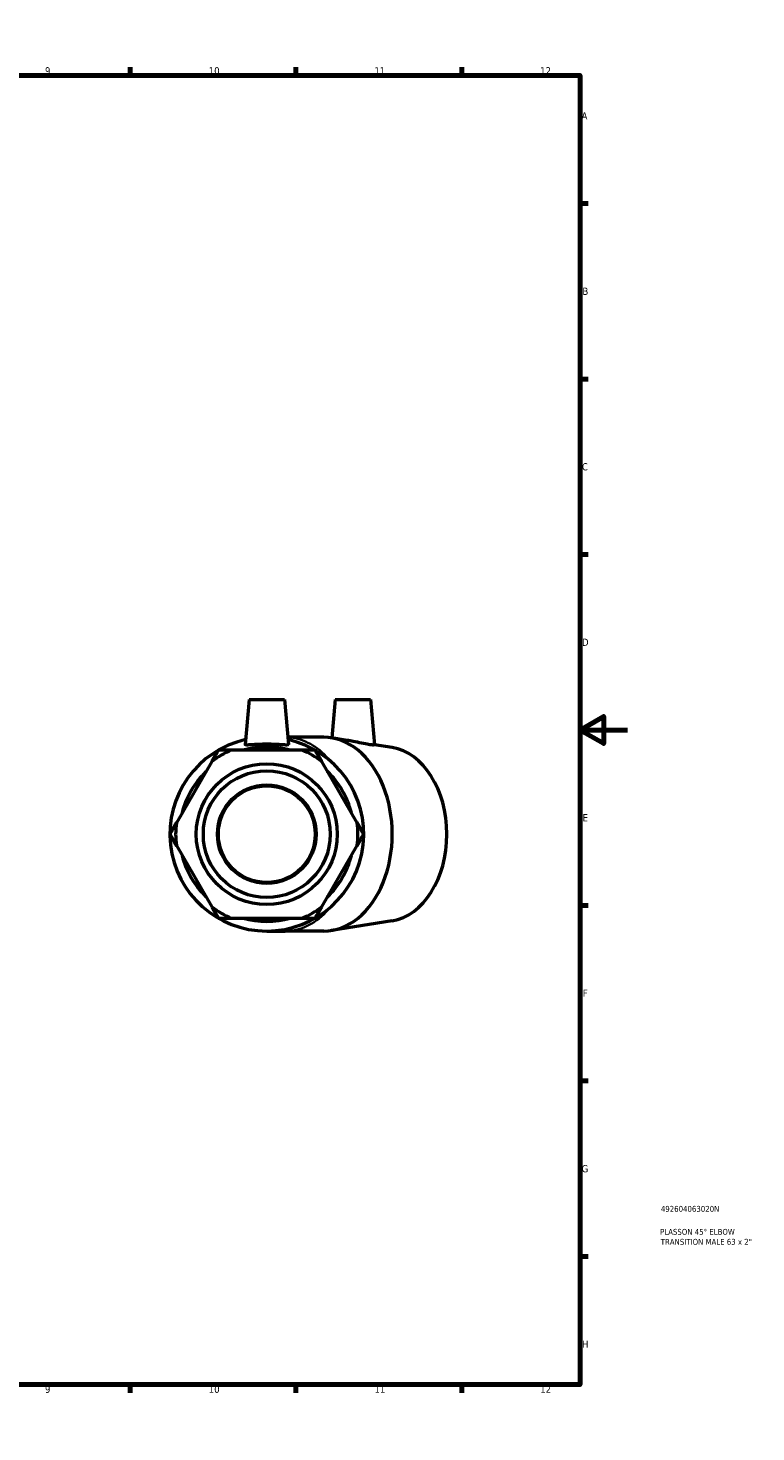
# Model space of a CAD drawing. Header units: millimetres. Extents: x 0 to 895, y -181 to 594.
# Tile 3 of 3: x 588 to 895, y 0 to 594. Entities that reach past the tile are written whole.
import ezdxf

# ---------------------------------------------------------------- set-up
doc = ezdxf.new("R2010")
doc.units = ezdxf.units.MM
for name, color, linetype, lineweight in [('Border (ANSI)', 7, 'Continuous', 70), ('Title (ISO)', 7, 'Continuous', 50), ('Visible (ANSI)', 7, 'Continuous', 50), ('Visible Narrow (ANSI)', 7, 'Continuous', 35)]:
    doc.layers.add(name, color=color, linetype=linetype, lineweight=lineweight)
doc.styles.add('Note Text (ANSI)', font='tahoma.ttf')
doc.styles.add('Note Text (ISO)', font='tahoma.ttf')

# ---------------------------------------------------------------- blocks, each defined once
blk = doc.blocks.new('Borders Default Border')
at = {"layer": 'Border (ANSI)'}
for p, q in [((70.08, 574), (70.08, 577.45)), ((140.17, 574), (140.17, 577.45)), ((210.25, 574), (210.25, 577.45)), ((280.33, 574), (280.33, 577.45)), ((350.42, 574), (350.42, 577.45)), ((490.58, 574), (490.58, 577.45)), ((560.67, 574), (560.67, 577.45)), ((630.75, 574), (630.75, 577.45)), ((700.83, 574), (700.83, 577.45)), ((770.92, 574), (770.92, 577.45)), ((20, 519.75), (16.55, 519.75)), ((821, 519.75), (824.45, 519.75)), ((20, 445.5), (16.55, 445.5)), ((821, 445.5), (824.45, 445.5)), ((20, 371.25), (16.55, 371.25)), ((821, 371.25), (824.45, 371.25)), ((20, 222.75), (16.55, 222.75)), ((821, 222.75), (824.45, 222.75)), ((20, 148.5), (16.55, 148.5)), ((821, 148.5), (824.45, 148.5)), ((20, 74.25), (16.55, 74.25)), ((821, 74.25), (824.45, 74.25)), ((70.08, 20), (70.08, 16.55)), ((140.17, 20), (140.17, 16.55)), ((210.25, 20), (210.25, 16.55)), ((280.33, 20), (280.33, 16.55)), ((350.42, 20), (350.42, 16.55)), ((490.58, 20), (490.58, 16.55)), ((560.67, 20), (560.67, 16.55)), ((630.75, 20), (630.75, 16.55)), ((700.83, 20), (700.83, 16.55)), ((770.92, 20), (770.92, 16.55))]:
    blk.add_line(p, q, dxfattribs=at)
at = {"layer": 'Border (ANSI)', "flags": 128}
for points in [[(420.5, 594), (420.5, 574), (414.73, 584), (426.27, 584), (420.5, 574)], [(20, 20), (20, 574), (821, 574), (821, 20), (20, 20)], [(0, 297), (20, 297), (10, 302.77), (10, 291.23), (20, 297)], [(841, 297), (821, 297), (831, 302.77), (831, 291.23), (821, 297)], [(420.5, 0), (420.5, 20), (414.73, 10), (426.27, 10), (420.5, 20)]]:
    blk.add_lwpolyline(points, dxfattribs=at)
at = {"layer": 'Border (ANSI)', "color": 230, "true_color": 0xff0080, "attachment_point": 7, "style": 'Note Text (ANSI)'}
for s, insert, char_height in [('1', (34.35, 574.4), 3.05), ('2', (104.2, 574.4), 3.05), ('3', (174.26, 574.34), 3.05), ('4', (244.23, 574.4), 3.05), ('5', (314.48, 574.34), 3.05), ('6', (384.49, 574.34), 3.05), ('7', (454.6, 574.4), 3.05), ('8', (524.63, 574.33), 3.05), ('9', (594.7, 574.34), 3.05), ('10', (663.96, 574.34), 3.048), ('11', (734.04, 574.4), 3.048), ('12', (804.13, 574.4), 3.048), ('A', (16.78, 555.35), 3.05), ('A', (821.63, 555.35), 3.05), ('B', (17.15, 481.1), 3.05), ('B', (821.99, 481.1), 3.05), ('C', (16.95, 406.8), 3.05), ('C', (821.8, 406.8), 3.05), ('D', (16.96, 332.6), 3.05), ('D', (821.81, 332.6), 3.05), ('E', (17.21, 258.35), 3.05), ('E', (822.05, 258.35), 3.05), ('F', (17.29, 184.1), 3.05), ('F', (822.14, 184.1), 3.05), ('G', (16.81, 109.79), 3.05), ('G', (821.66, 109.79), 3.05), ('H', (16.97, 35.6), 3.05), ('H', (821.81, 35.6), 3.05), ('1', (34.35, 16.55), 3.05), ('2', (104.2, 16.55), 3.05), ('3', (174.26, 16.49), 3.05), ('4', (244.23, 16.55), 3.05), ('5', (314.48, 16.49), 3.05), ('6', (384.49, 16.49), 3.05), ('7', (454.6, 16.55), 3.05), ('8', (524.63, 16.48), 3.05), ('9', (594.7, 16.49), 3.05), ('10', (663.96, 16.49), 3.048), ('11', (734.04, 16.55), 3.048), ('12', (804.13, 16.55), 3.048)]:
    blk.add_mtext(s, dxfattribs=dict(at, insert=insert, char_height=char_height))
blk = doc.blocks.new('Title Blocks ISO')
at = {"layer": 'Title (ISO)', "color": 232, "true_color": 0xca0064, "style": 'Note Text (ISO)'}
for tag, p in [('PART_NUMBER_001', (34.16, 73.13)), ('DESCRIPTION_001', (33.84, 63.4)), ('DESCRIPTION_002', (34.09, 59.18))]:
    blk.add_attdef(tag, p, '', height=2.5, dxfattribs=at)

msp = doc.modelspace()

# ---------------------------------------------------------------- linework, layer by layer
at = {"layer": 'Visible (ANSI)'}
for p, q in [((680.985, 309.927), (679.32, 290.899)), ((680.985, 309.927), (695.985, 309.927)), ((695.985, 309.927), (697.649, 290.899)), ((717.365, 309.927), (715.941, 293.651)), ((717.365, 309.927), (732.365, 309.927)), ((732.365, 309.927), (734.047, 290.711)), ((712.58, 293.927), (697.385, 293.927)), ((722.474, 292.614), (715.815, 293.671)), ((703.471, 288.434), (673.499, 288.434)), ((741.477, 289.597), (734.041, 290.778)), ((665.228, 283.659), (650.242, 257.703)), ((726.728, 257.703), (711.742, 283.659)), ((650.242, 248.152), (665.228, 222.196)), ((711.742, 222.196), (726.728, 248.152)), ((673.499, 217.42), (703.471, 217.42)), ((741.477, 216.258), (715.815, 212.183)), ((688.485, 211.927), (696.324, 211.927)), ((712.58, 211.927), (696.324, 211.927))]:
    msp.add_line(p, q, dxfattribs=at)
for radius in [29.807, 26.826, 20.865, 20.475]:
    msp.add_circle((688.485, 252.927), radius, dxfattribs=at)
for radius, start, end in [(41, 102.661838, 77.338162), (38.54, 112.882587, 127.117413), (36.9, 74.206831, 105.793169), (38.54, 52.882587, 67.117413), (36.9, 134.206831, 165.793169), (36.9, 14.206831, 45.793169), (38.54, 172.882587, 187.117413), (38.54, 352.882587, 7.117413), (36.9, 194.206831, 225.793169), (36.9, 314.206831, 345.793169), (38.54, 232.882587, 247.117413), (38.54, 292.882587, 307.117413), (36.9, 254.206831, 285.793169)]:
    msp.add_arc((688.485, 252.927), radius, start, end, dxfattribs=at)
for centre, major_axis, start_param, end_param in [((712.58, 252.927), (0, -41), 0, 3.1415927), ((738.566, 252.927), (0, -36.9), 0.1117974, 3.0297953)]:
    msp.add_ellipse(centre, major_axis=major_axis, ratio=0.7071068, start_param=start_param, end_param=end_param, dxfattribs=at)
for points, knots in [([(734.046, 290.711), (734.05, 290.665), (733.85, 290.633), (733.006, 290.668), (732.344, 290.741), (730.76, 290.99), (729.72, 291.189), (727.438, 291.656), (726.195, 291.922), (724.197, 292.317), (723.324, 292.479), (722.475, 292.614)], [2.0430719, 2.0430719, 2.0430719, 2.0430719, 2.3669503, 2.3669503, 2.7039711, 2.7039711, 3.0612982, 3.0612982, 3.4186254, 3.4186254, 3.6723662, 3.6723662, 3.6723662, 3.6723662]), ([(697.647, 290.862), (697.618, 290.741), (697.365, 290.668), (696.401, 290.633), (695.691, 290.668), (694.07, 290.766), (693.049, 290.834), (690.821, 290.936), (689.615, 290.967), (687.355, 290.967), (686.148, 290.936), (683.92, 290.834), (682.899, 290.766), (681.279, 290.668), (680.568, 290.633), (679.605, 290.668), (679.352, 290.741), (679.32, 290.874), (679.319, 290.886), (679.32, 290.899)], [0, 0, 0, 0, 0.3370208, 0.3370208, 0.6740416, 0.6740416, 1.0130136, 1.0130136, 1.3519855, 1.3519855, 1.6909575, 1.6909575, 2.0299295, 2.0299295, 2.3669503, 2.3669503, 2.7039711, 2.7039711, 2.7367007, 2.7367007, 2.7367007, 2.7367007])]:
    msp.add_open_spline(points, degree=3, knots=knots, dxfattribs=at)
for points in [[(667.985, 288.434), (666.564, 285.973), (665.228, 283.659)], [(673.499, 288.434), (670.827, 288.434), (667.985, 288.434)], [(708.985, 288.434), (706.142, 288.434), (703.471, 288.434)], [(711.742, 283.659), (710.406, 285.973), (708.985, 288.434)], [(650.242, 257.703), (648.906, 255.389), (647.485, 252.927)], [(729.485, 252.927), (728.064, 255.389), (726.728, 257.703)], [(647.485, 252.927), (648.906, 250.466), (650.242, 248.152)], [(726.728, 248.152), (728.064, 250.466), (729.485, 252.927)], [(665.228, 222.196), (666.564, 219.882), (667.985, 217.42)], [(708.985, 217.42), (710.406, 219.882), (711.742, 222.196)], [(667.985, 217.42), (670.827, 217.42), (673.499, 217.42)], [(703.471, 217.42), (706.142, 217.42), (708.985, 217.42)]]:
    msp.add_rational_spline(points, [1, 1.00241153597, 1], degree=2, dxfattribs=at)
msp.add_open_spline([(697.649, 290.899), (697.651, 290.886), (697.65, 290.874), (697.647, 290.862)], degree=3, dxfattribs=at)
at = {"layer": 'Visible Narrow (ANSI)'}
for major_axis, start_param, end_param in [((0, 41), 5.6056563, 6.2127767), ((0, -41), 0.0355629, 0.675695)]:
    msp.add_ellipse((696.324, 252.927), major_axis=major_axis, ratio=0.7071068, start_param=start_param, end_param=end_param, dxfattribs=at)

# ---------------------------------------------------------------- block references
msp.add_blockref('Borders Default Border', (0, 0))
msp.add_blockref('Title Blocks ISO', (821, 20)).add_auto_attribs({'PART_NUMBER_001': '492604063020N', 'DESCRIPTION_001': 'PLASSON 45° ELBOW', 'DESCRIPTION_002': 'TRANSITION MALE 63 x 2"'})

doc.saveas('drawing.dxf')
